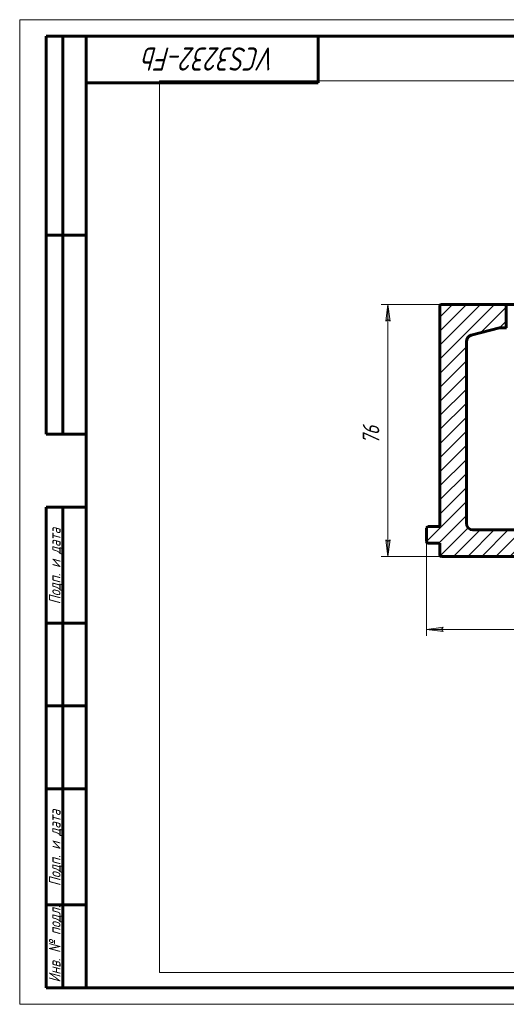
# Model space of a CAD drawing. Header units: millimetres. Extents: x 0 to 420, y 0 to 297.
# Tile 1 of 5: x 0 to 147, y 0 to 297. Entities that reach past the tile are written whole.
import ezdxf

# ---------------------------------------------------------------- set-up
doc = ezdxf.new("R2010")
doc.units = ezdxf.units.MM
for name, pattern in [('K5LT_BASIC', [0]), ('K5LT_THIN', [0]), ('K5LT_THIN_INCLUDED_TO_HATCHING', [0])]:
    doc.linetypes.add(name, pattern=pattern)
doc.layers.add('Системный слой', color=7, linetype='Continuous')
doc.layers.add('Системный слой (1)', color=7, linetype='Continuous', true_color=0x6c6c6c)
doc.styles.add('KDIMTEXTSTYLE', font='GOST_AU.SHX', dxfattribs={"width": 0.96, "oblique": 15, "height": 5})
doc.styles.add('KTEXTSTYLE', font='GOST_AU.SHX', dxfattribs={"width": 0.96, "height": 5})
doc.dimstyles.new('KDIMSTYLE (1.00)', dxfattribs={"dimtxt": 5, "dimasz": 1, "dimexe": 2, "dimexo": 0, "dimgap": 1, "dimtad": 1, "dimtxsty": 'KDIMTEXTSTYLE', "dimsah": 1, "dimcen": 0, "dimdle": 1, "dimadec": 0, "dimazin": 0, "dimtfac": 0.667, "dimtmove": 0, "dimatfit": 3, "dimfxl": 1, "dimtvp": 1, "dimtolj": 1, "dimtzin": 0, "dimarcsym": 0})

# ---------------------------------------------------------------- blocks, each defined once
blk = doc.blocks.new('U24')
at = {"layer": 'Системный слой (1)', "color": 7, "linetype": 'K5LT_THIN_INCLUDED_TO_HATCHING', "lineweight": 18, "true_color": 0xffffff}
for p, q in [((42.18, 278.59), (387.18, 278.59)), ((42.18, 9.59), (42.18, 278.59)), ((387.18, 278.59), (387.18, 9.59)), ((387.18, 9.59), (42.18, 9.59))]:
    blk.add_line(p, q, dxfattribs=at)
blk = doc.blocks.new('D0')
at = {"layer": 'Системный слой (1)'}
for points in [[(127.18, 113.1), (127.68, 113.76), (122.68, 113.1), (127.68, 112.44)], [(306.68, 113.1), (301.68, 113.76), (302.18, 113.1), (301.68, 112.44)]]:
    blk.add_hatch(color=7, dxfattribs=at).paths.add_polyline_path(points)
at = {"layer": 'Системный слой (1)', "color": 7, "linetype": 'K5LT_THIN', "lineweight": 18, "true_color": 0xffffff}
for p, q in [((122.68, 143.59), (122.68, 111.1)), ((306.68, 143.59), (306.68, 111.1)), ((122.68, 113.1), (127.68, 113.76)), ((127.68, 112.44), (122.68, 113.1)), ((127.68, 113.76), (127.18, 113.1)), ((127.18, 113.1), (127.68, 112.44)), ((302.18, 113.1), (301.68, 113.76)), ((301.68, 113.76), (306.68, 113.1)), ((306.68, 113.1), (301.68, 112.44)), ((301.68, 112.44), (302.18, 113.1))]:
    blk.add_line(p, q, dxfattribs=at)
blk.add_wipeout([(207.95, 114.1), (207.95, 121.48), (220.87, 121.48), (220.87, 114.1)]).dxf.layer = 'Системный слой (1)'
blk.add_line((122.68, 113.1), (306.68, 113.1), dxfattribs=at)
at = {"layer": 'Системный слой (1)', "color": 7, "char_height": 5, "attachment_point": 1, "style": 'KTEXTSTYLE'}
for s, insert in [('\\H5.0;\\W1.000;\\Q15;\\Q15;\\W0.965;∅', (207.95, 120.69)), ('\\H5.0;\\W1.000;\\Q15;\\Q15;\\W0.965;184', (211.25, 120.69))]:
    blk.add_mtext(s, dxfattribs=dict(at, insert=insert))
blk = doc.blocks.new('KDIMARROW_01')
at = {"layer": 'Системный слой'}
blk.add_hatch(color=0, dxfattribs=at).paths.add_polyline_path([(0, 0), (-5, 0.66), (-4.5, 0), (-5, -0.66)])
at = {"layer": 'Системный слой', "color": 0, "linetype": 'K5LT_THIN', "lineweight": 18}
for p, q in [((-4.5, 0), (-5, 0.66)), ((-5, 0.66), (0, 0)), ((0, 0), (-5, -0.66)), ((-5, -0.66), (-4.5, 0))]:
    blk.add_line(p, q, dxfattribs=at)
at = {"layer": 'Системный слой (1)', "color": 0, "linetype": 'K5LT_THIN', "lineweight": 18}
blk.add_line((214.68, 173.09), (213.68, 173.09), dxfattribs=at)
blk = doc.blocks.new('D2')
at = {"layer": 'Системный слой (1)'}
for points in [[(111.68, 206.09), (111.03, 211.09), (110.37, 206.09), (111.03, 206.59)], [(111.03, 135.09), (111.68, 140.09), (111.03, 139.59), (110.37, 140.09)]]:
    blk.add_hatch(color=7, dxfattribs=at).paths.add_polyline_path(points)
at = {"layer": 'Системный слой (1)', "color": 7, "linetype": 'K5LT_THIN', "lineweight": 18, "true_color": 0xffffff}
for p, q in [((140.58, 211.09), (109.03, 211.09)), ((110.37, 206.09), (111.03, 211.09)), ((111.03, 211.09), (111.68, 206.09)), ((111.03, 206.59), (110.37, 206.09)), ((111.68, 206.09), (111.03, 206.59)), ((111.03, 135.09), (110.37, 140.09)), ((110.37, 140.09), (111.03, 139.59)), ((111.03, 139.59), (111.68, 140.09)), ((111.68, 140.09), (111.03, 135.09)), ((144.48, 135.09), (109.03, 135.09))]:
    blk.add_line(p, q, dxfattribs=at)
blk.add_wipeout([(110.03, 168.94), (102.64, 168.94), (102.64, 176.91), (110.03, 176.91)]).dxf.layer = 'Системный слой (1)'
blk.add_line((111.03, 211.09), (111.03, 135.09), dxfattribs=at)
at = {"layer": 'Системный слой (1)', "color": 7, "insert": (103.44, 168.94), "char_height": 5, "attachment_point": 1, "rotation": 90, "style": 'KTEXTSTYLE'}
blk.add_mtext('\\H5.0;\\W1.000;\\Q15;\\Q15;\\W0.965;76', dxfattribs=at)
blk = doc.blocks.new('U25')
at = {"color": 7, "linetype": 'K5LT_THIN', "lineweight": 18, "true_color": 0xffffff}
for p, q in [((0, 0), (0, 297)), ((0, 297), (420, 297)), ((420, 0), (0, 0))]:
    blk.add_line(p, q, dxfattribs=at)
at = {"color": 143, "linetype": 'K5LT_BASIC', "lineweight": 60, "true_color": 0x33acca}
for p, q in [((8, 172), (8, 292)), ((20, 292), (8, 292)), ((13, 172), (13, 292)), ((20, 5), (20, 292)), ((20, 292), (415, 292)), ((90, 292), (90, 278)), ((90, 278), (20, 278)), ((20, 232), (8, 232)), ((20, 172), (8, 172)), ((8, 5), (8, 150)), ((20, 150), (8, 150)), ((13, 5), (13, 150)), ((20, 115), (8, 115)), ((20, 90), (8, 90)), ((20, 65), (8, 65)), ((20, 30), (8, 30)), ((20, 5), (8, 5)), ((415, 5), (20, 5))]:
    blk.add_line(p, q, dxfattribs=at)
at = {"color": 7, "attachment_point": 1, "style": 'KTEXTSTYLE'}
for s, insert, char_height, rotation in [('\\H5.0;\\W1.000;\\Q15;\\Q15;\\W0.965;\\H7.00;VCS3232-Fb', (77.39, 281.64), 7, 180), ('\\H5.0;\\W1.000;\\Q15;\\Q15;\\W0.965;\\H3.50;Подп. и дата', (8.82, 120.66), 3.5, 90), ('\\H5.0;\\W1.000;\\Q15;\\Q15;\\W0.965;\\H3.50;Подп. и дата', (8.82, 35.66), 3.5, 90), ('\\H5.0;\\W1.000;\\Q15;\\Q15;\\W0.965;\\H3.50;Инв. № подл.', (8.82, 6.57), 3.5, 90)]:
    blk.add_mtext(s, dxfattribs=dict(at, insert=insert, char_height=char_height, rotation=rotation))

msp = doc.modelspace()

# ---------------------------------------------------------------- hatches: boundary and pattern name
at = {"layer": 'Системный слой (1)'}
h = msp.add_hatch(dxfattribs=at)
h.set_pattern_fill('', angle=45, style=0, pattern_type=0)
h.set_pattern_definition([(45, (0, 0), (-2.12132, 2.12132), [])])
h.paths.add_polyline_path([(190.677, 153.089), (151.177, 153.089), (150.823, 152.943), (150.677, 152.589), (150.677, 145.089), (152.177, 145.089), (151.177, 144.089), (151.177, 143.089), (136.677, 143.089), (135.263, 143.675), (134.677, 145.089), (134.677, 199.875), (135.263, 201.289), (136.159, 201.807), (144.677, 204.089), (146.677, 204.089), (146.677, 211.089), (127.177, 211.089), (126.823, 210.943), (126.677, 210.589), (126.677, 144.089), (123.177, 144.089), (122.823, 143.943), (122.677, 143.589), (122.677, 139.589), (122.823, 139.235), (123.177, 139.089), (126.677, 139.089), (126.677, 135.589), (126.823, 135.235), (127.177, 135.089), (154.677, 135.089), (155.031, 135.235), (155.177, 135.589), (155.177, 145.089), (156.177, 145.089), (156.177, 145.589), (156.323, 145.943), (156.677, 146.089), (272.677, 146.089), (273.031, 145.943), (273.177, 145.589), (273.177, 145.089), (274.177, 145.089), (274.177, 135.589), (274.323, 135.235), (274.677, 135.089), (302.177, 135.089), (302.531, 135.235), (302.677, 135.589), (302.677, 139.089), (306.177, 139.089), (306.531, 139.235), (306.677, 139.589), (306.677, 143.589), (306.531, 143.943), (306.177, 144.089), (302.677, 144.089), (302.677, 210.589), (302.531, 210.943), (302.177, 211.089), (282.677, 211.089), (282.677, 204.089), (284.677, 204.089), (293.195, 201.807), (294.409, 200.875), (294.677, 199.875), (294.677, 145.089), (294.091, 143.675), (292.677, 143.089), (278.177, 143.089), (278.177, 144.089), (277.177, 145.089), (278.677, 145.089), (278.677, 152.589), (278.531, 152.943), (278.177, 153.089), (235.177, 153.089), (231.177, 153.089), (231.177, 156.589), (231.031, 156.943), (230.677, 157.089), (223.177, 157.089), (223.177, 202.089), (231.177, 202.089), (231.177, 204.089), (231.677, 204.089), (231.782, 203.238), (232.9, 201.431), (234.861, 200.603), (236.939, 201.065), (238.362, 202.638), (238.677, 204.089), (239.677, 204.089), (239.677, 210.089), (223.177, 210.089), (223.177, 209.089), (206.177, 209.089), (206.177, 210.089), (189.677, 210.089), (189.677, 204.089), (198.177, 204.089), (198.177, 202.089), (206.177, 202.089), (206.177, 157.089), (198.677, 157.089), (198.323, 156.943), (198.177, 156.589), (198.177, 153.089), (197.677, 153.089), (197.114, 154.993), (195.337, 156.391), (193.2, 156.45), (191.452, 155.286), (190.678, 153.17)])
h.paths.add_polyline_path([(235.177, 153.089), (237.041, 153.627), (238.484, 155.444), (238.546, 157.537), (237.401, 159.292), (235.391, 160.082), (233.324, 159.559), (231.943, 157.928), (231.769, 155.793), (232.845, 153.979), (234.957, 153.096)])
h.paths.add_polyline_path([(194.875, 197.159), (196.142, 197.693), (197.495, 199.474), (197.529, 201.596), (196.326, 203.351), (194.246, 204.088), (192.227, 203.495), (190.911, 201.848), (190.781, 199.742), (191.94, 197.897), (193.957, 197.096)])
h.paths.add_polyline_path([(194.177, 158.214), (196.184, 158.846), (197.466, 160.517), (197.557, 162.624), (196.357, 164.452), (194.336, 165.21), (192.253, 164.637), (190.927, 163.013), (190.777, 160.882), (191.899, 159.056), (193.88, 158.227)])
h.paths.add_polyline_path([(235.177, 164.964), (237.184, 165.597), (238.467, 167.268), (238.513, 169.523), (237.284, 171.259), (235.244, 171.963), (233.177, 171.336), (231.888, 169.661), (231.792, 167.573), (232.966, 165.751), (234.965, 164.97)])
h.paths.add_polyline_path([(194.177, 171.714), (196.184, 172.346), (197.466, 174.017), (197.557, 176.124), (196.357, 177.952), (194.336, 178.71), (192.253, 178.137), (190.927, 176.513), (190.777, 174.382), (191.899, 172.556), (193.88, 171.727)])
h.paths.add_polyline_path([(235.177, 178.464), (237.184, 179.097), (238.467, 180.768), (238.513, 183.023), (237.284, 184.759), (235.244, 185.463), (233.177, 184.836), (231.888, 183.161), (231.792, 181.073), (232.966, 179.251), (234.965, 178.47)])
h.paths.add_polyline_path([(194.177, 185.214), (196.184, 185.846), (197.466, 187.517), (197.557, 189.624), (196.357, 191.452), (194.336, 192.21), (192.253, 191.637), (190.927, 190.013), (190.777, 187.882), (191.899, 186.056), (193.88, 185.227)])
h.paths.add_polyline_path([(235.177, 191.964), (237.184, 192.597), (238.467, 194.268), (238.513, 196.523), (237.284, 198.259), (235.244, 198.963), (233.177, 198.336), (231.888, 196.661), (231.792, 194.573), (232.966, 192.751), (234.965, 191.97)])

# ---------------------------------------------------------------- linework, layer by layer
at = {"layer": 'Системный слой (1)', "color": 143, "linetype": 'K5LT_BASIC', "lineweight": 60, "true_color": 0x33acca}
for p, q in [((127.177, 211.089), (146.677, 211.089)), ((146.677, 204.089), (146.677, 211.089)), ((282.677, 211.089), (146.677, 211.089)), ((126.677, 144.089), (126.677, 210.589)), ((144.677, 204.089), (136.159, 201.807)), ((144.677, 204.089), (146.677, 204.089)), ((146.78, 204.089), (146.677, 204.089)), ((134.677, 145.089), (134.677, 199.875)), ((122.677, 139.589), (122.677, 143.589)), ((123.177, 144.089), (126.677, 144.089)), ((136.677, 143.089), (151.177, 143.089)), ((126.677, 139.089), (123.177, 139.089)), ((126.677, 135.589), (126.677, 139.089)), ((154.677, 135.089), (127.177, 135.089))]:
    msp.add_line(p, q, dxfattribs=at)
for centre, radius, start, end in [((127.177, 210.589), 0.5, 90, 180), ((136.677, 199.875), 2, 105, 180), ((123.177, 143.589), 0.5, 90, 180), ((136.677, 145.089), 2, 180, 270), ((123.177, 139.589), 0.5, 180, 270), ((127.177, 135.589), 0.5, 180, 270)]:
    msp.add_arc(centre, radius, start, end, dxfattribs=at)

# ---------------------------------------------------------------- block references
at = {"layer": 'Системный слой (1)'}
msp.add_blockref('U24', (0, 0), dxfattribs=at)

# ---------------------------------------------------------------- next in the draw order: dimensions: what is measured, and where the dimension line sits
at = {"layer": 'Системный слой (1)', "color": 7}
dim = msp.add_linear_dim(base=(122.677, 113.1), p1=(306.677, 143.589), p2=(122.677, 143.589), dimstyle='KDIMSTYLE (1.00)', override={"dimexo": 0, "dimpost": '\\H5.0;\\W0.965;\\Q15;∅<>', "dimblk1": 'KDIMARROW_01', "dimblk2": 'KDIMARROW_01', "dimse1": 0, "dimse2": 0, "dimclrt": 7, "dimtol": 1, "dimtp": 0, "dimtm": 0, "dimtdec": 5, "dimtolj": 1}, dxfattribs=at)
dim.commit()
dim.dimension.update_dxf_attribs({"geometry": 'D0', "text_midpoint": (214.677, 113.1), "dimtype": 160})

# ---------------------------------------------------------------- next in the draw order: dimensions: what is measured, and where the dimension line sits
dim = msp.add_linear_dim(base=(111.026, 211.089), p1=(144.482, 135.089), p2=(140.579, 211.089), angle=90, dimstyle='KDIMSTYLE (1.00)', override={"dimexo": 0, "dimpost": '\\H5.0;\\W0.965;\\Q15;<>', "dimblk1": 'KDIMARROW_01', "dimblk2": 'KDIMARROW_01', "dimse1": 0, "dimse2": 0, "dimclrt": 7, "dimtol": 1, "dimtp": 0, "dimtm": 0, "dimtdec": 5, "dimtolj": 1}, dxfattribs=at)
dim.commit()
dim.dimension.update_dxf_attribs({"geometry": 'D2', "text_midpoint": (111.026, 173.089), "dimtype": 160})

# ---------------------------------------------------------------- next in the draw order: block references
msp.add_blockref('U25', (0, 0))

doc.saveas('drawing.dxf')
